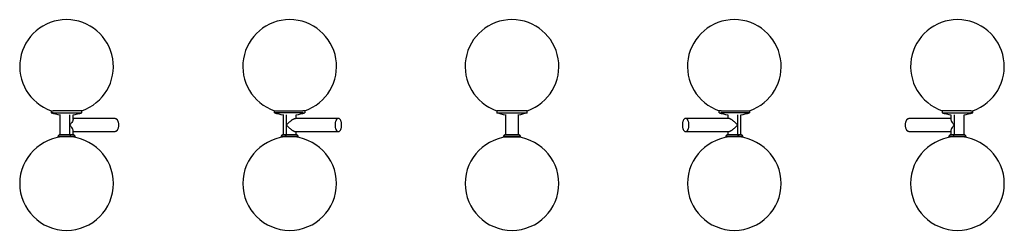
# Paper-space layout '_Posterior' of a CAD drawing. Header units: inches. Extents: x -20.7 to 20.7, y -1.8 to 47.8.
import ezdxf

# ---------------------------------------------------------------- set-up
doc = ezdxf.new("R2010")
doc.units = ezdxf.units.IN
doc.header["$MEASUREMENT"] = 0

psp = doc.layouts.new('_Posterior')

# ---------------------------------------------------------------- linework, layer by layer
at = {"color": 7, "linetype": 'Continuous', "lineweight": 25}
for p, q in [((-19.363, 3.26), (-19.363, 3.176)), ((-18.994, 3.097), (-18.994, 2.238)), ((-18.581, 2.244), (-18.581, 3.091)), ((-18.443, 2.895), (-18.443, 3.091)), ((-16.673, 2.933), (-18.443, 2.933)), ((-18.074, 3.176), (-18.074, 3.26)), ((-9.987, 3.26), (-9.987, 3.176)), ((-9.618, 3.097), (-9.618, 2.238)), ((-9.48, 2.244), (-9.48, 3.091)), ((-7.296, 2.933), (-9.103, 2.933)), ((-9.067, 2.933), (-9.067, 3.091)), ((-8.698, 3.176), (-8.698, 3.26)), ((-0.644, 3.26), (-0.644, 3.176)), ((-0.276, 3.097), (-0.276, 2.244)), ((0.276, 2.244), (0.276, 3.095)), ((0.644, 3.176), (0.644, 3.26)), ((9.103, 2.933), (7.296, 2.933)), ((8.698, 3.26), (8.698, 3.176)), ((9.067, 3.091), (9.067, 2.933)), ((9.48, 3.091), (9.48, 2.244)), ((9.618, 2.244), (9.618, 3.091)), ((9.987, 3.176), (9.987, 3.26)), ((18.443, 2.933), (16.673, 2.933)), ((18.074, 3.26), (18.074, 3.176)), ((18.443, 3.091), (18.443, 2.895)), ((18.581, 3.091), (18.581, 2.244)), ((18.994, 2.244), (18.994, 3.091)), ((19.363, 3.176), (19.363, 3.26)), ((-19.075, 2.186), (-19.08, 2.165)), ((-18.551, 2.165), (-18.581, 2.165)), ((-18.443, 2.244), (-18.443, 2.42)), ((-18.443, 2.382), (-16.673, 2.382)), ((-18.356, 2.165), (-18.362, 2.186)), ((-9.699, 2.186), (-9.704, 2.165)), ((-9.48, 2.165), (-9.509, 2.165)), ((-9.103, 2.382), (-7.296, 2.382)), ((-9.067, 2.238), (-9.067, 2.382)), ((-8.98, 2.165), (-8.986, 2.186)), ((-0.357, 2.186), (-0.362, 2.165)), ((0.362, 2.165), (0.357, 2.186)), ((7.296, 2.382), (9.103, 2.382)), ((8.986, 2.186), (8.98, 2.165)), ((9.067, 2.382), (9.067, 2.244)), ((9.509, 2.165), (9.48, 2.165)), ((9.523, 2.165), (9.52, 2.186)), ((9.704, 2.165), (9.699, 2.186)), ((16.673, 2.382), (18.443, 2.382)), ((18.362, 2.186), (18.356, 2.165)), ((18.443, 2.42), (18.443, 2.244)), ((18.581, 2.165), (18.551, 2.165)), ((19.08, 2.165), (19.075, 2.186))]:
    psp.add_line(p, q, dxfattribs=at)
for centre, radius, start, end in [((-18.718, 5.12), 1.969, 289.0303, 250.9689), ((-9.342, 5.12), 1.969, 289.0303, 250.9689), ((0, 5.12), 1.969, 289.1082, 250.8946), ((9.342, 5.12), 1.969, 289.0303, 250.9689), ((18.718, 5.12), 1.969, 289.0303, 250.9689), ((-18.718, 5.12), 2.047, 251.7262, 262.2443), ((-18.718, 5.12), 2.047, 277.7476, 288.2722), ((-9.342, 5.12), 2.047, 251.7262, 262.2443), ((-9.342, 5.12), 2.047, 277.7476, 288.2722), ((0, 5.12), 2.047, 251.652, 262.2443), ((0, 5.12), 2.047, 277.7476, 288.3471), ((9.342, 5.12), 2.047, 251.7262, 262.2443), ((9.342, 5.12), 2.047, 277.7476, 288.2722), ((18.718, 5.12), 2.047, 251.7262, 262.2443), ((18.718, 5.12), 2.047, 277.7476, 288.2722), ((-18.718, 0.197), 1.969, 90, 270), ((-18.718, 0.197), 1.969, 270, 90), ((-9.342, 0.197), 1.969, 90, 270), ((-9.342, 0.197), 1.969, 270, 90), ((0, 0.197), 1.969, 90, 270), ((0, 0.197), 1.969, 270, 90), ((9.342, 0.197), 1.969, 90, 270), ((9.342, 0.197), 1.969, 270, 90), ((18.718, 0.197), 1.969, 90, 270), ((18.718, 0.197), 1.969, 270, 90)]:
    psp.add_arc(centre, radius, start, end, dxfattribs=at)
for points, knots in [([(-19.36, 3.26), (-19.36, 3.26), (-19.36, 3.26), (-19.333, 3.26), (-19.295, 3.26), (-19.276, 3.26)], [0, 0, 0, 0, 0.249764, 0.624882, 1, 1, 1, 1]), ([(-19.276, 3.176), (-19.295, 3.176), (-19.333, 3.176), (-19.36, 3.176), (-19.36, 3.176), (-19.36, 3.176)], [0, 0, 0, 0, 0.374967, 0.749933, 1, 1, 1, 1]), ([(-18.396, 3.26), (-18.544, 3.26), (-18.72, 3.26), (-19.05, 3.26), (-19.191, 3.26), (-19.276, 3.26)], [0, 0, 0, 0, 0.5, 0.5, 1, 1, 1, 1]), ([(-19.276, 3.176), (-19.191, 3.176), (-19.05, 3.176), (-18.72, 3.176), (-18.544, 3.176), (-18.396, 3.176)], [0, 0, 0, 0, 0.5, 0.5, 1, 1, 1, 1]), ([(-18.077, 3.26), (-18.076, 3.26), (-18.073, 3.26), (-18.093, 3.26), (-18.136, 3.26), (-18.204, 3.26), (-18.29, 3.26), (-18.361, 3.26), (-18.396, 3.26)], [0, 0, 0, 0, 0.062578, 0.250063, 0.437547, 0.625031, 0.812516, 1, 1, 1, 1]), ([(-18.396, 3.176), (-18.361, 3.176), (-18.29, 3.176), (-18.204, 3.176), (-18.136, 3.176), (-18.093, 3.176), (-18.073, 3.176), (-18.076, 3.176), (-18.077, 3.176)], [0, 0, 0, 0, 0.187508, 0.375017, 0.562525, 0.750034, 0.937542, 1, 1, 1, 1]), ([(-16.673, 2.933), (-16.671, 2.933), (-16.667, 2.933), (-16.662, 2.932), (-16.656, 2.931), (-16.651, 2.93), (-16.643, 2.927), (-16.633, 2.922), (-16.62, 2.912), (-16.608, 2.901), (-16.592, 2.882), (-16.575, 2.854), (-16.557, 2.812), (-16.545, 2.764), (-16.537, 2.712), (-16.534, 2.657), (-16.537, 2.603), (-16.545, 2.551), (-16.557, 2.503), (-16.575, 2.461), (-16.592, 2.433), (-16.608, 2.414), (-16.62, 2.402), (-16.633, 2.393), (-16.644, 2.387), (-16.655, 2.384), (-16.664, 2.382), (-16.67, 2.382), (-16.673, 2.382)], [0, 0, 0, 0, 0.012533, 0.025036, 0.03753, 0.050034, 0.062566, 0.093839, 0.125111, 0.156384, 0.187656, 0.250126, 0.312595, 0.375065, 0.437534, 0.500004, 0.562473, 0.624942, 0.687412, 0.749881, 0.812351, 0.843623, 0.874896, 0.906168, 0.937441, 0.958309, 0.979132, 1, 1, 1, 1]), ([(-9.984, 3.26), (-9.985, 3.26), (-9.988, 3.26), (-9.968, 3.26), (-9.924, 3.26), (-9.856, 3.26), (-9.77, 3.26), (-9.7, 3.26), (-9.664, 3.26)], [0, 0, 0, 0, 0.062647, 0.250118, 0.437588, 0.625059, 0.812529, 1, 1, 1, 1]), ([(-9.664, 3.176), (-9.7, 3.176), (-9.77, 3.176), (-9.856, 3.176), (-9.924, 3.176), (-9.968, 3.176), (-9.988, 3.176), (-9.985, 3.176), (-9.984, 3.176)], [0, 0, 0, 0, 0.187508, 0.375017, 0.562525, 0.750034, 0.937542, 1, 1, 1, 1]), ([(-9.664, 3.26), (-9.516, 3.26), (-9.34, 3.26), (-9.01, 3.26), (-8.87, 3.26), (-8.784, 3.26)], [0, 0, 0, 0, 0.5, 0.5, 1, 1, 1, 1]), ([(-8.784, 3.176), (-8.87, 3.176), (-9.01, 3.176), (-9.34, 3.176), (-9.516, 3.176), (-9.664, 3.176)], [0, 0, 0, 0, 0.5, 0.5, 1, 1, 1, 1]), ([(-9.48, 2.657), (-9.477, 2.661), (-9.471, 2.668), (-9.463, 2.677), (-9.454, 2.687), (-9.443, 2.698), (-9.426, 2.716), (-9.405, 2.738), (-9.369, 2.771), (-9.325, 2.81), (-9.272, 2.852), (-9.229, 2.882), (-9.197, 2.901), (-9.174, 2.912), (-9.154, 2.922), (-9.138, 2.927), (-9.126, 2.93), (-9.118, 2.932), (-9.11, 2.933), (-9.106, 2.933), (-9.103, 2.933)], [0, 0, 0, 0, 0.029623, 0.053849, 0.0726777, 0.1109003, 0.145005, 0.2204629, 0.2872477, 0.4241835, 0.5539923, 0.6756171, 0.7339218, 0.789341, 0.8438576, 0.8965014, 0.9226513, 0.9485777, 0.9743403, 1, 1, 1, 1]), ([(-8.701, 3.26), (-8.701, 3.26), (-8.701, 3.26), (-8.728, 3.26), (-8.765, 3.26), (-8.784, 3.26)], [0, 0, 0, 0, 0.249875, 0.624937, 1, 1, 1, 1]), ([(-8.784, 3.176), (-8.765, 3.176), (-8.728, 3.176), (-8.701, 3.176), (-8.701, 3.176), (-8.701, 3.176)], [0, 0, 0, 0, 0.374967, 0.749933, 1, 1, 1, 1]), ([(-7.296, 2.933), (-7.298, 2.933), (-7.302, 2.933), (-7.307, 2.932), (-7.313, 2.931), (-7.318, 2.93), (-7.326, 2.927), (-7.337, 2.922), (-7.349, 2.912), (-7.361, 2.901), (-7.377, 2.882), (-7.395, 2.854), (-7.412, 2.812), (-7.425, 2.764), (-7.432, 2.712), (-7.435, 2.657), (-7.432, 2.603), (-7.425, 2.551), (-7.412, 2.503), (-7.395, 2.461), (-7.377, 2.433), (-7.361, 2.414), (-7.349, 2.402), (-7.337, 2.393), (-7.325, 2.387), (-7.314, 2.384), (-7.305, 2.382), (-7.299, 2.382), (-7.296, 2.382)], [0, 0, 0, 0, 0.012533, 0.025036, 0.03753, 0.050034, 0.062566, 0.093839, 0.125111, 0.156384, 0.187656, 0.250126, 0.312595, 0.375065, 0.437534, 0.500004, 0.562473, 0.624942, 0.687412, 0.749881, 0.812351, 0.843623, 0.874896, 0.906168, 0.937441, 0.958309, 0.979132, 1, 1, 1, 1]), ([(-7.296, 2.382), (-7.295, 2.382), (-7.291, 2.382), (-7.286, 2.383), (-7.28, 2.384), (-7.275, 2.385), (-7.267, 2.388), (-7.256, 2.393), (-7.244, 2.402), (-7.231, 2.414), (-7.216, 2.433), (-7.198, 2.461), (-7.181, 2.503), (-7.168, 2.551), (-7.16, 2.603), (-7.158, 2.657), (-7.16, 2.712), (-7.168, 2.764), (-7.181, 2.812), (-7.198, 2.854), (-7.216, 2.882), (-7.231, 2.901), (-7.244, 2.912), (-7.256, 2.922), (-7.268, 2.927), (-7.278, 2.931), (-7.287, 2.933), (-7.293, 2.933), (-7.296, 2.933)], [0, 0, 0, 0, 0.0125326, 0.0250362, 0.0375301, 0.0500336, 0.0625662, 0.0938388, 0.1251114, 0.1563839, 0.1876565, 0.2501259, 0.3125953, 0.3750647, 0.4375342, 0.5000036, 0.562473, 0.6249424, 0.6874118, 0.7498812, 0.8123507, 0.8436232, 0.8748958, 0.9061683, 0.9374409, 0.9583089, 0.979132, 1, 1, 1, 1]), ([(0, 3.26), (-0.171, 3.26), (-0.335, 3.26), (-0.576, 3.26), (-0.644, 3.26), (-0.644, 3.26)], [0, 0, 0, 0, 0.5, 0.5, 1, 1, 1, 1]), ([(-0.644, 3.176), (-0.644, 3.176), (-0.576, 3.176), (-0.335, 3.176), (-0.171, 3.176), (0, 3.176)], [0, 0, 0, 0, 0.5, 0.5, 1, 1, 1, 1]), ([(0.644, 3.26), (0.644, 3.26), (0.576, 3.26), (0.335, 3.26), (0.171, 3.26), (0, 3.26)], [0, 0, 0, 0, 0.5, 0.5, 1, 1, 1, 1]), ([(0, 3.176), (0.171, 3.176), (0.335, 3.176), (0.576, 3.176), (0.644, 3.176), (0.644, 3.176)], [0, 0, 0, 0, 0.5, 0.5, 1, 1, 1, 1]), ([(7.296, 2.933), (7.295, 2.933), (7.291, 2.933), (7.286, 2.932), (7.28, 2.931), (7.275, 2.93), (7.267, 2.927), (7.256, 2.922), (7.244, 2.912), (7.231, 2.901), (7.216, 2.882), (7.198, 2.854), (7.181, 2.812), (7.168, 2.764), (7.16, 2.712), (7.158, 2.657), (7.16, 2.603), (7.168, 2.551), (7.181, 2.503), (7.198, 2.461), (7.216, 2.433), (7.231, 2.414), (7.244, 2.402), (7.256, 2.393), (7.268, 2.387), (7.278, 2.384), (7.287, 2.382), (7.293, 2.382), (7.296, 2.382)], [0, 0, 0, 0, 0.0125326, 0.0250362, 0.0375301, 0.0500336, 0.0625662, 0.0938388, 0.1251114, 0.1563839, 0.1876565, 0.2501259, 0.3125953, 0.3750647, 0.4375342, 0.5000036, 0.562473, 0.6249424, 0.6874118, 0.7498812, 0.8123507, 0.8436232, 0.8748958, 0.9061683, 0.9374409, 0.9583089, 0.979132, 1, 1, 1, 1]), ([(7.296, 2.382), (7.298, 2.382), (7.302, 2.382), (7.307, 2.383), (7.313, 2.384), (7.318, 2.385), (7.326, 2.388), (7.336, 2.393), (7.349, 2.402), (7.361, 2.414), (7.377, 2.433), (7.395, 2.461), (7.412, 2.503), (7.425, 2.551), (7.432, 2.603), (7.435, 2.657), (7.432, 2.712), (7.425, 2.764), (7.412, 2.812), (7.395, 2.854), (7.377, 2.882), (7.361, 2.901), (7.349, 2.912), (7.336, 2.922), (7.325, 2.927), (7.314, 2.931), (7.305, 2.933), (7.299, 2.933), (7.296, 2.933)], [0, 0, 0, 0, 0.012533, 0.025036, 0.03753, 0.050034, 0.062566, 0.093839, 0.125111, 0.156384, 0.187656, 0.250126, 0.312595, 0.375065, 0.437534, 0.500004, 0.562473, 0.624942, 0.687412, 0.749881, 0.812351, 0.843623, 0.874896, 0.906168, 0.937441, 0.958309, 0.979132, 1, 1, 1, 1]), ([(8.784, 3.26), (8.765, 3.26), (8.728, 3.26), (8.701, 3.26), (8.701, 3.26), (8.701, 3.26)], [0, 0, 0, 0, 0.375118, 0.750236, 1, 1, 1, 1]), ([(8.701, 3.176), (8.701, 3.176), (8.701, 3.176), (8.728, 3.176), (8.765, 3.176), (8.784, 3.176)], [0, 0, 0, 0, 0.250067, 0.625034, 1, 1, 1, 1]), ([(8.784, 3.26), (8.87, 3.26), (9.01, 3.26), (9.34, 3.26), (9.516, 3.26), (9.664, 3.26)], [0, 0, 0, 0, 0.5, 0.5, 1, 1, 1, 1]), ([(9.664, 3.176), (9.516, 3.176), (9.34, 3.176), (9.01, 3.176), (8.87, 3.176), (8.784, 3.176)], [0, 0, 0, 0, 0.5, 0.5, 1, 1, 1, 1]), ([(9.48, 2.657), (9.477, 2.661), (9.471, 2.668), (9.463, 2.677), (9.454, 2.687), (9.443, 2.698), (9.426, 2.716), (9.405, 2.738), (9.369, 2.771), (9.325, 2.81), (9.272, 2.852), (9.229, 2.882), (9.197, 2.901), (9.174, 2.912), (9.154, 2.922), (9.138, 2.927), (9.126, 2.93), (9.118, 2.932), (9.11, 2.933), (9.106, 2.933), (9.103, 2.933)], [0, 0, 0, 0, 0.029623, 0.053849, 0.072678, 0.1109, 0.145005, 0.220463, 0.287248, 0.424184, 0.553992, 0.675617, 0.733922, 0.789341, 0.843858, 0.896501, 0.922651, 0.948578, 0.97434, 1, 1, 1, 1]), ([(9.664, 3.26), (9.7, 3.26), (9.77, 3.26), (9.856, 3.26), (9.924, 3.26), (9.968, 3.26), (9.988, 3.26), (9.985, 3.26), (9.984, 3.26)], [0, 0, 0, 0, 0.187484, 0.374969, 0.562453, 0.749937, 0.937422, 1, 1, 1, 1]), ([(9.984, 3.176), (9.985, 3.176), (9.988, 3.176), (9.968, 3.176), (9.924, 3.176), (9.856, 3.176), (9.77, 3.176), (9.7, 3.176), (9.664, 3.176)], [0, 0, 0, 0, 0.062458, 0.249966, 0.437475, 0.624983, 0.812492, 1, 1, 1, 1]), ([(16.673, 2.382), (16.671, 2.382), (16.667, 2.382), (16.662, 2.383), (16.656, 2.384), (16.651, 2.385), (16.643, 2.388), (16.633, 2.393), (16.62, 2.402), (16.608, 2.414), (16.592, 2.433), (16.575, 2.461), (16.557, 2.503), (16.545, 2.551), (16.537, 2.603), (16.534, 2.657), (16.537, 2.712), (16.545, 2.764), (16.557, 2.812), (16.575, 2.854), (16.592, 2.882), (16.608, 2.901), (16.62, 2.912), (16.633, 2.922), (16.644, 2.927), (16.655, 2.931), (16.664, 2.933), (16.67, 2.933), (16.673, 2.933)], [0, 0, 0, 0, 0.012533, 0.025036, 0.03753, 0.050034, 0.062566, 0.093839, 0.125111, 0.156384, 0.187656, 0.250126, 0.312595, 0.375065, 0.437534, 0.500004, 0.562473, 0.624942, 0.687412, 0.749881, 0.812351, 0.843623, 0.874896, 0.906168, 0.937441, 0.958309, 0.979132, 1, 1, 1, 1]), ([(18.396, 3.26), (18.361, 3.26), (18.29, 3.26), (18.204, 3.26), (18.136, 3.26), (18.093, 3.26), (18.073, 3.26), (18.076, 3.26), (18.077, 3.26)], [0, 0, 0, 0, 0.187471, 0.374941, 0.562412, 0.749882, 0.937353, 1, 1, 1, 1]), ([(18.077, 3.176), (18.076, 3.176), (18.073, 3.176), (18.093, 3.176), (18.136, 3.176), (18.204, 3.176), (18.29, 3.176), (18.361, 3.176), (18.396, 3.176)], [0, 0, 0, 0, 0.062458, 0.249966, 0.437475, 0.624983, 0.812492, 1, 1, 1, 1]), ([(19.276, 3.26), (19.191, 3.26), (19.05, 3.26), (18.72, 3.26), (18.544, 3.26), (18.396, 3.26)], [0, 0, 0, 0, 0.5, 0.5, 1, 1, 1, 1]), ([(18.396, 3.176), (18.544, 3.176), (18.72, 3.176), (19.05, 3.176), (19.191, 3.176), (19.276, 3.176)], [0, 0, 0, 0, 0.5, 0.5, 1, 1, 1, 1]), ([(19.276, 3.26), (19.295, 3.26), (19.333, 3.26), (19.36, 3.26), (19.36, 3.26), (19.36, 3.26)], [0, 0, 0, 0, 0.375063, 0.750125, 1, 1, 1, 1]), ([(19.36, 3.176), (19.36, 3.176), (19.36, 3.176), (19.333, 3.176), (19.295, 3.176), (19.276, 3.176)], [0, 0, 0, 0, 0.250067, 0.625033, 1, 1, 1, 1]), ([(-18.444, 2.895), (-18.444, 2.892), (-18.442, 2.881), (-18.456, 2.839), (-18.496, 2.762), (-18.552, 2.693), (-18.581, 2.657)], [0, 0, 0, 0, 0.053147, 0.224062, 0.597643, 1, 1, 1, 1]), ([(-18.444, 2.42), (-18.444, 2.423), (-18.442, 2.434), (-18.456, 2.476), (-18.496, 2.553), (-18.552, 2.622), (-18.581, 2.657)], [0, 0, 0, 0, 0.053147, 0.224062, 0.597643, 1, 1, 1, 1]), ([(-9.48, 2.657), (-9.477, 2.654), (-9.471, 2.647), (-9.463, 2.638), (-9.454, 2.628), (-9.443, 2.617), (-9.426, 2.599), (-9.405, 2.577), (-9.369, 2.544), (-9.325, 2.505), (-9.272, 2.463), (-9.229, 2.433), (-9.197, 2.414), (-9.174, 2.403), (-9.154, 2.393), (-9.138, 2.388), (-9.126, 2.385), (-9.118, 2.383), (-9.11, 2.382), (-9.106, 2.382), (-9.103, 2.382)], [0, 0, 0, 0, 0.029623, 0.053849, 0.072678, 0.1109, 0.145005, 0.220463, 0.287248, 0.424184, 0.553992, 0.675617, 0.733922, 0.789341, 0.843858, 0.896501, 0.922651, 0.948578, 0.97434, 1, 1, 1, 1]), ([(9.103, 2.382), (9.105, 2.382), (9.108, 2.382), (9.113, 2.382), (9.118, 2.383), (9.123, 2.384), (9.129, 2.386), (9.139, 2.388), (9.154, 2.393), (9.174, 2.403), (9.197, 2.414), (9.229, 2.433), (9.272, 2.463), (9.325, 2.505), (9.369, 2.544), (9.405, 2.577), (9.426, 2.599), (9.443, 2.617), (9.455, 2.629), (9.467, 2.643), (9.475, 2.652), (9.48, 2.657)], [0, 0, 0, 0, 0.0170998, 0.0342362, 0.0514275, 0.0686916, 0.0860462, 0.1035089, 0.1561522, 0.2106684, 0.266087, 0.3243912, 0.4460149, 0.5758225, 0.7127571, 0.7795412, 0.8549985, 0.8891028, 0.9273251, 0.9575914, 1, 1, 1, 1]), ([(18.444, 2.895), (18.444, 2.892), (18.442, 2.881), (18.456, 2.839), (18.496, 2.762), (18.552, 2.693), (18.581, 2.657)], [0, 0, 0, 0, 0.053147, 0.224062, 0.597643, 1, 1, 1, 1]), ([(18.581, 2.657), (18.552, 2.622), (18.496, 2.553), (18.456, 2.476), (18.442, 2.434), (18.444, 2.423), (18.444, 2.42)], [0, 0, 0, 0, 0.402357, 0.775938, 0.946853, 1, 1, 1, 1]), ([(-18.537, 2.165), (-18.559, 2.165), (-18.601, 2.165), (-18.671, 2.165), (-18.742, 2.165), (-18.813, 2.165), (-18.88, 2.165), (-18.94, 2.165), (-18.992, 2.165), (-19.034, 2.165), (-19.063, 2.165), (-19.079, 2.165), (-19.079, 2.165), (-19.079, 2.165)], [0, 0, 0, 0, 0.093748, 0.187497, 0.281245, 0.374993, 0.468742, 0.56249, 0.656238, 0.749987, 0.843735, 0.937483, 1, 1, 1, 1]), ([(-19.074, 2.186), (-19.074, 2.186), (-19.077, 2.186), (-19.064, 2.186), (-19.031, 2.186), (-18.977, 2.186), (-18.91, 2.186), (-18.837, 2.186), (-18.744, 2.186), (-18.64, 2.186), (-18.571, 2.186), (-18.54, 2.186)], [0, 0, 0, 0, 0.0164568, 0.1316661, 0.2504211, 0.3691761, 0.4843854, 0.5930988, 0.6933275, 0.8645984, 1, 1, 1, 1]), ([(-18.999, 2.244), (-19.007, 2.243), (-19.024, 2.242), (-19.048, 2.229), (-19.066, 2.21), (-19.072, 2.194), (-19.075, 2.186)], [0, 0, 0, 0, 0.2429843, 0.4996461, 0.7564871, 1, 1, 1, 1]), ([(-18.578, 2.244), (-18.591, 2.244), (-18.605, 2.244), (-18.637, 2.244), (-18.655, 2.244), (-18.694, 2.244), (-18.715, 2.244), (-18.761, 2.244), (-18.785, 2.244), (-18.833, 2.244), (-18.858, 2.244), (-18.903, 2.244), (-18.924, 2.244), (-18.96, 2.244), (-18.974, 2.244), (-18.993, 2.244), (-18.998, 2.244), (-18.999, 2.244)], [0, 0, 0, 0, 0.125, 0.125, 0.25, 0.25, 0.375, 0.375, 0.5, 0.5, 0.625, 0.625, 0.75, 0.75, 0.875, 0.875, 1, 1, 1, 1]), ([(-18.54, 2.186), (-18.541, 2.193), (-18.543, 2.201), (-18.548, 2.216), (-18.551, 2.222), (-18.558, 2.233), (-18.562, 2.237), (-18.57, 2.243), (-18.574, 2.244), (-18.578, 2.244)], [0, 0, 0, 0, 0.25, 0.25, 0.5, 0.5, 0.75, 0.75, 1, 1, 1, 1]), ([(-18.438, 2.244), (-18.437, 2.244), (-18.442, 2.244), (-18.459, 2.244), (-18.472, 2.244), (-18.5, 2.244), (-18.516, 2.244), (-18.547, 2.244), (-18.563, 2.244), (-18.578, 2.244)], [0, 0, 0, 0, 0.25, 0.25, 0.5, 0.5, 0.75, 0.75, 1, 1, 1, 1]), ([(-18.54, 2.186), (-18.512, 2.186), (-18.449, 2.186), (-18.394, 2.186), (-18.366, 2.186), (-18.364, 2.186), (-18.363, 2.186)], [0, 0, 0, 0, 0.270978, 0.613742, 0.814329, 1, 1, 1, 1]), ([(-18.358, 2.165), (-18.357, 2.165), (-18.356, 2.165), (-18.367, 2.165), (-18.391, 2.165), (-18.429, 2.165), (-18.478, 2.165), (-18.518, 2.165), (-18.537, 2.165)], [0, 0, 0, 0, 0.062467, 0.249973, 0.43748, 0.624987, 0.812493, 1, 1, 1, 1]), ([(-18.362, 2.186), (-18.365, 2.194), (-18.371, 2.21), (-18.389, 2.229), (-18.412, 2.242), (-18.43, 2.243), (-18.438, 2.244)], [0, 0, 0, 0, 0.2435129, 0.5003539, 0.7570157, 1, 1, 1, 1]), ([(-9.523, 2.165), (-9.543, 2.165), (-9.583, 2.165), (-9.631, 2.165), (-9.669, 2.165), (-9.694, 2.165), (-9.705, 2.165), (-9.703, 2.165), (-9.703, 2.165)], [0, 0, 0, 0, 0.187507, 0.375013, 0.56252, 0.750027, 0.937533, 1, 1, 1, 1]), ([(-9.623, 2.244), (-9.631, 2.243), (-9.648, 2.242), (-9.671, 2.229), (-9.69, 2.21), (-9.696, 2.194), (-9.699, 2.186)], [0, 0, 0, 0, 0.242984, 0.499646, 0.756487, 1, 1, 1, 1]), ([(-9.698, 2.186), (-9.697, 2.186), (-9.695, 2.186), (-9.667, 2.186), (-9.611, 2.186), (-9.548, 2.186), (-9.52, 2.186)], [0, 0, 0, 0, 0.185671, 0.386258, 0.729022, 1, 1, 1, 1]), ([(-9.482, 2.244), (-9.498, 2.244), (-9.513, 2.244), (-9.545, 2.244), (-9.561, 2.244), (-9.589, 2.244), (-9.601, 2.244), (-9.619, 2.244), (-9.624, 2.244), (-9.623, 2.244)], [0, 0, 0, 0, 0.25, 0.25, 0.5, 0.5, 0.75, 0.75, 1, 1, 1, 1]), ([(-8.982, 2.165), (-8.982, 2.165), (-8.982, 2.165), (-8.997, 2.165), (-9.027, 2.165), (-9.068, 2.165), (-9.12, 2.165), (-9.181, 2.165), (-9.248, 2.165), (-9.318, 2.165), (-9.39, 2.165), (-9.46, 2.165), (-9.502, 2.165), (-9.523, 2.165)], [0, 0, 0, 0, 0.062517, 0.156265, 0.250013, 0.343762, 0.43751, 0.531258, 0.625007, 0.718755, 0.812503, 0.906252, 1, 1, 1, 1]), ([(-9.52, 2.186), (-9.519, 2.193), (-9.518, 2.201), (-9.513, 2.216), (-9.51, 2.222), (-9.503, 2.233), (-9.499, 2.237), (-9.491, 2.243), (-9.486, 2.244), (-9.482, 2.244)], [0, 0, 0, 0, 0.25, 0.25, 0.5, 0.5, 0.75, 0.75, 1, 1, 1, 1]), ([(-9.52, 2.186), (-9.49, 2.186), (-9.421, 2.186), (-9.316, 2.186), (-9.224, 2.186), (-9.15, 2.186), (-9.084, 2.186), (-9.03, 2.186), (-8.997, 2.186), (-8.983, 2.186), (-8.986, 2.186), (-8.987, 2.186)], [0, 0, 0, 0, 0.135402, 0.306673, 0.406901, 0.515615, 0.630824, 0.749579, 0.868334, 0.983543, 1, 1, 1, 1]), ([(-9.062, 2.244), (-9.063, 2.244), (-9.068, 2.244), (-9.087, 2.244), (-9.101, 2.244), (-9.136, 2.244), (-9.157, 2.244), (-9.203, 2.244), (-9.227, 2.244), (-9.276, 2.244), (-9.3, 2.244), (-9.345, 2.244), (-9.367, 2.244), (-9.406, 2.244), (-9.424, 2.244), (-9.456, 2.244), (-9.47, 2.244), (-9.482, 2.244)], [0, 0, 0, 0, 0.125, 0.125, 0.25, 0.25, 0.375, 0.375, 0.5, 0.5, 0.625, 0.625, 0.75, 0.75, 0.875, 0.875, 1, 1, 1, 1]), ([(-8.986, 2.186), (-8.988, 2.194), (-8.994, 2.21), (-9.013, 2.229), (-9.036, 2.242), (-9.053, 2.243), (-9.062, 2.244)], [0, 0, 0, 0, 0.243513, 0.500354, 0.757016, 1, 1, 1, 1]), ([(-0.362, 2.165), (-0.362, 2.165), (-0.362, 2.165), (-0.361, 2.165), (-0.36, 2.165), (-0.359, 2.165), (-0.357, 2.165), (-0.354, 2.165), (-0.347, 2.165), (-0.335, 2.165), (-0.32, 2.165), (-0.295, 2.165), (-0.258, 2.165), (-0.202, 2.165), (-0.139, 2.165), (-0.071, 2.165), (0, 2.165), (0.071, 2.165), (0.139, 2.165), (0.202, 2.165), (0.258, 2.165), (0.295, 2.165), (0.32, 2.165), (0.335, 2.165), (0.347, 2.165), (0.355, 2.165), (0.359, 2.165), (0.362, 2.165), (0.362, 2.165), (0.362, 2.165)], [0, 0, 0, 0, 0.010447, 0.020871, 0.031284, 0.041697, 0.052121, 0.062567, 0.09384, 0.125112, 0.156385, 0.187657, 0.250127, 0.312596, 0.375066, 0.437535, 0.500004, 0.562474, 0.624943, 0.687412, 0.749882, 0.812351, 0.843623, 0.874896, 0.906168, 0.937441, 0.958309, 0.979132, 1, 1, 1, 1]), ([(-0.281, 2.244), (-0.289, 2.244), (-0.297, 2.243), (-0.313, 2.237), (-0.321, 2.233), (-0.336, 2.222), (-0.342, 2.216), (-0.351, 2.201), (-0.355, 2.193), (-0.357, 2.186)], [0, 0, 0, 0, 0.25, 0.25, 0.5, 0.5, 0.75, 0.75, 1, 1, 1, 1]), ([(-0.357, 2.186), (-0.357, 2.186), (-0.356, 2.186), (-0.351, 2.186), (-0.348, 2.186), (-0.337, 2.186), (-0.33, 2.186), (-0.311, 2.186), (-0.3, 2.186), (-0.271, 2.186), (-0.254, 2.186), (-0.215, 2.186), (-0.192, 2.186), (-0.143, 2.186), (-0.116, 2.186), (-0.059, 2.186), (-0.03, 2.186), (0.03, 2.186), (0.059, 2.186), (0.116, 2.186), (0.143, 2.186), (0.192, 2.186), (0.215, 2.186), (0.254, 2.186), (0.271, 2.186), (0.3, 2.186), (0.311, 2.186), (0.33, 2.186), (0.337, 2.186), (0.348, 2.186), (0.351, 2.186), (0.356, 2.186), (0.357, 2.186), (0.357, 2.186)], [0, 0, 0, 0, 0.0625, 0.0625, 0.125, 0.125, 0.1875, 0.1875, 0.25, 0.25, 0.3125, 0.3125, 0.375, 0.375, 0.4375, 0.4375, 0.5, 0.5, 0.5625, 0.5625, 0.625, 0.625, 0.6875, 0.6875, 0.75, 0.75, 0.8125, 0.8125, 0.875, 0.875, 0.9375, 0.9375, 1, 1, 1, 1]), ([(0.281, 2.244), (0.281, 2.244), (0.278, 2.244), (0.265, 2.244), (0.26, 2.244), (0.245, 2.244), (0.236, 2.244), (0.213, 2.244), (0.2, 2.244), (0.169, 2.244), (0.151, 2.244), (0.113, 2.244), (0.091, 2.244), (0.047, 2.244), (0.023, 2.244), (-0.023, 2.244), (-0.047, 2.244), (-0.091, 2.244), (-0.113, 2.244), (-0.151, 2.244), (-0.169, 2.244), (-0.2, 2.244), (-0.213, 2.244), (-0.236, 2.244), (-0.245, 2.244), (-0.26, 2.244), (-0.265, 2.244), (-0.278, 2.244), (-0.281, 2.244), (-0.281, 2.244)], [0, 0, 0, 0, 0.125, 0.125, 0.1875, 0.1875, 0.25, 0.25, 0.3125, 0.3125, 0.375, 0.375, 0.4375, 0.4375, 0.5, 0.5, 0.5625, 0.5625, 0.625, 0.625, 0.6875, 0.6875, 0.75, 0.75, 0.8125, 0.8125, 0.875, 0.875, 1, 1, 1, 1]), ([(0.357, 2.186), (0.355, 2.193), (0.351, 2.201), (0.342, 2.216), (0.336, 2.222), (0.321, 2.233), (0.313, 2.237), (0.297, 2.243), (0.289, 2.244), (0.281, 2.244)], [0, 0, 0, 0, 0.25, 0.25, 0.5, 0.5, 0.75, 0.75, 1, 1, 1, 1]), ([(9.523, 2.165), (9.502, 2.165), (9.46, 2.165), (9.39, 2.165), (9.318, 2.165), (9.248, 2.165), (9.181, 2.165), (9.12, 2.165), (9.068, 2.165), (9.027, 2.165), (8.997, 2.165), (8.982, 2.165), (8.982, 2.165), (8.982, 2.165)], [0, 0, 0, 0, 0.093748, 0.187497, 0.281245, 0.374993, 0.468742, 0.56249, 0.656238, 0.749987, 0.843735, 0.937483, 1, 1, 1, 1]), ([(8.987, 2.186), (8.986, 2.186), (8.983, 2.186), (8.997, 2.186), (9.03, 2.186), (9.084, 2.186), (9.15, 2.186), (9.224, 2.186), (9.316, 2.186), (9.421, 2.186), (9.49, 2.186), (9.52, 2.186)], [0, 0, 0, 0, 0.016457, 0.131666, 0.250421, 0.369176, 0.484385, 0.593099, 0.693327, 0.864598, 1, 1, 1, 1]), ([(9.062, 2.244), (9.053, 2.243), (9.036, 2.242), (9.013, 2.229), (8.994, 2.21), (8.988, 2.194), (8.986, 2.186)], [0, 0, 0, 0, 0.242984, 0.499646, 0.756487, 1, 1, 1, 1]), ([(9.482, 2.244), (9.47, 2.244), (9.456, 2.244), (9.424, 2.244), (9.406, 2.244), (9.367, 2.244), (9.345, 2.244), (9.3, 2.244), (9.276, 2.244), (9.227, 2.244), (9.203, 2.244), (9.157, 2.244), (9.136, 2.244), (9.101, 2.244), (9.087, 2.244), (9.068, 2.244), (9.063, 2.244), (9.062, 2.244)], [0, 0, 0, 0, 0.125, 0.125, 0.25, 0.25, 0.375, 0.375, 0.5, 0.5, 0.625, 0.625, 0.75, 0.75, 0.875, 0.875, 1, 1, 1, 1]), ([(9.482, 2.244), (9.486, 2.244), (9.491, 2.243), (9.499, 2.237), (9.503, 2.233), (9.51, 2.222), (9.513, 2.216), (9.518, 2.201), (9.519, 2.193), (9.52, 2.186)], [0, 0, 0, 0, 0.25, 0.25, 0.5, 0.5, 0.75, 0.75, 1, 1, 1, 1]), ([(9.623, 2.244), (9.624, 2.244), (9.619, 2.244), (9.601, 2.244), (9.589, 2.244), (9.561, 2.244), (9.545, 2.244), (9.513, 2.244), (9.498, 2.244), (9.482, 2.244)], [0, 0, 0, 0, 0.25, 0.25, 0.5, 0.5, 0.75, 0.75, 1, 1, 1, 1]), ([(9.52, 2.186), (9.548, 2.186), (9.611, 2.186), (9.667, 2.186), (9.695, 2.186), (9.697, 2.186), (9.698, 2.186)], [0, 0, 0, 0, 0.270978, 0.613742, 0.814329, 1, 1, 1, 1]), ([(9.703, 2.165), (9.703, 2.165), (9.705, 2.165), (9.694, 2.165), (9.669, 2.165), (9.631, 2.165), (9.583, 2.165), (9.543, 2.165), (9.523, 2.165)], [0, 0, 0, 0, 0.062467, 0.249973, 0.43748, 0.624987, 0.812493, 1, 1, 1, 1]), ([(9.699, 2.186), (9.696, 2.194), (9.69, 2.21), (9.671, 2.229), (9.648, 2.242), (9.631, 2.243), (9.623, 2.244)], [0, 0, 0, 0, 0.243513, 0.500354, 0.757016, 1, 1, 1, 1]), ([(18.537, 2.165), (18.518, 2.165), (18.478, 2.165), (18.429, 2.165), (18.391, 2.165), (18.367, 2.165), (18.356, 2.165), (18.357, 2.165), (18.358, 2.165)], [0, 0, 0, 0, 0.187507, 0.375013, 0.56252, 0.750027, 0.937533, 1, 1, 1, 1]), ([(18.438, 2.244), (18.43, 2.243), (18.412, 2.242), (18.389, 2.229), (18.371, 2.21), (18.365, 2.194), (18.362, 2.186)], [0, 0, 0, 0, 0.242984, 0.499646, 0.756487, 1, 1, 1, 1]), ([(18.363, 2.186), (18.364, 2.186), (18.366, 2.186), (18.394, 2.186), (18.449, 2.186), (18.512, 2.186), (18.54, 2.186)], [0, 0, 0, 0, 0.185671, 0.386258, 0.729022, 1, 1, 1, 1]), ([(18.578, 2.244), (18.563, 2.244), (18.547, 2.244), (18.516, 2.244), (18.5, 2.244), (18.472, 2.244), (18.459, 2.244), (18.442, 2.244), (18.437, 2.244), (18.438, 2.244)], [0, 0, 0, 0, 0.25, 0.25, 0.5, 0.5, 0.75, 0.75, 1, 1, 1, 1]), ([(19.079, 2.165), (19.079, 2.165), (19.079, 2.165), (19.063, 2.165), (19.034, 2.165), (18.992, 2.165), (18.94, 2.165), (18.88, 2.165), (18.813, 2.165), (18.742, 2.165), (18.671, 2.165), (18.601, 2.165), (18.559, 2.165), (18.537, 2.165)], [0, 0, 0, 0, 0.062517, 0.156265, 0.250013, 0.343762, 0.43751, 0.531258, 0.625007, 0.718755, 0.812503, 0.906252, 1, 1, 1, 1]), ([(18.578, 2.244), (18.574, 2.244), (18.57, 2.243), (18.562, 2.237), (18.558, 2.233), (18.551, 2.222), (18.548, 2.216), (18.543, 2.201), (18.541, 2.193), (18.54, 2.186)], [0, 0, 0, 0, 0.25, 0.25, 0.5, 0.5, 0.75, 0.75, 1, 1, 1, 1]), ([(18.54, 2.186), (18.571, 2.186), (18.64, 2.186), (18.744, 2.186), (18.837, 2.186), (18.91, 2.186), (18.977, 2.186), (19.031, 2.186), (19.064, 2.186), (19.077, 2.186), (19.074, 2.186), (19.074, 2.186)], [0, 0, 0, 0, 0.135402, 0.306673, 0.406901, 0.515615, 0.630824, 0.749579, 0.868334, 0.983543, 1, 1, 1, 1]), ([(18.999, 2.244), (18.998, 2.244), (18.993, 2.244), (18.974, 2.244), (18.96, 2.244), (18.924, 2.244), (18.903, 2.244), (18.858, 2.244), (18.833, 2.244), (18.785, 2.244), (18.761, 2.244), (18.715, 2.244), (18.694, 2.244), (18.655, 2.244), (18.637, 2.244), (18.605, 2.244), (18.591, 2.244), (18.578, 2.244)], [0, 0, 0, 0, 0.125, 0.125, 0.25, 0.25, 0.375, 0.375, 0.5, 0.5, 0.625, 0.625, 0.75, 0.75, 0.875, 0.875, 1, 1, 1, 1]), ([(19.075, 2.186), (19.072, 2.194), (19.066, 2.21), (19.048, 2.229), (19.024, 2.242), (19.007, 2.243), (18.999, 2.244)], [0, 0, 0, 0, 0.2435129, 0.5003539, 0.7570157, 1, 1, 1, 1])]:
    psp.add_open_spline(points, degree=3, knots=knots, dxfattribs=at)

doc.saveas('drawing.dxf')
